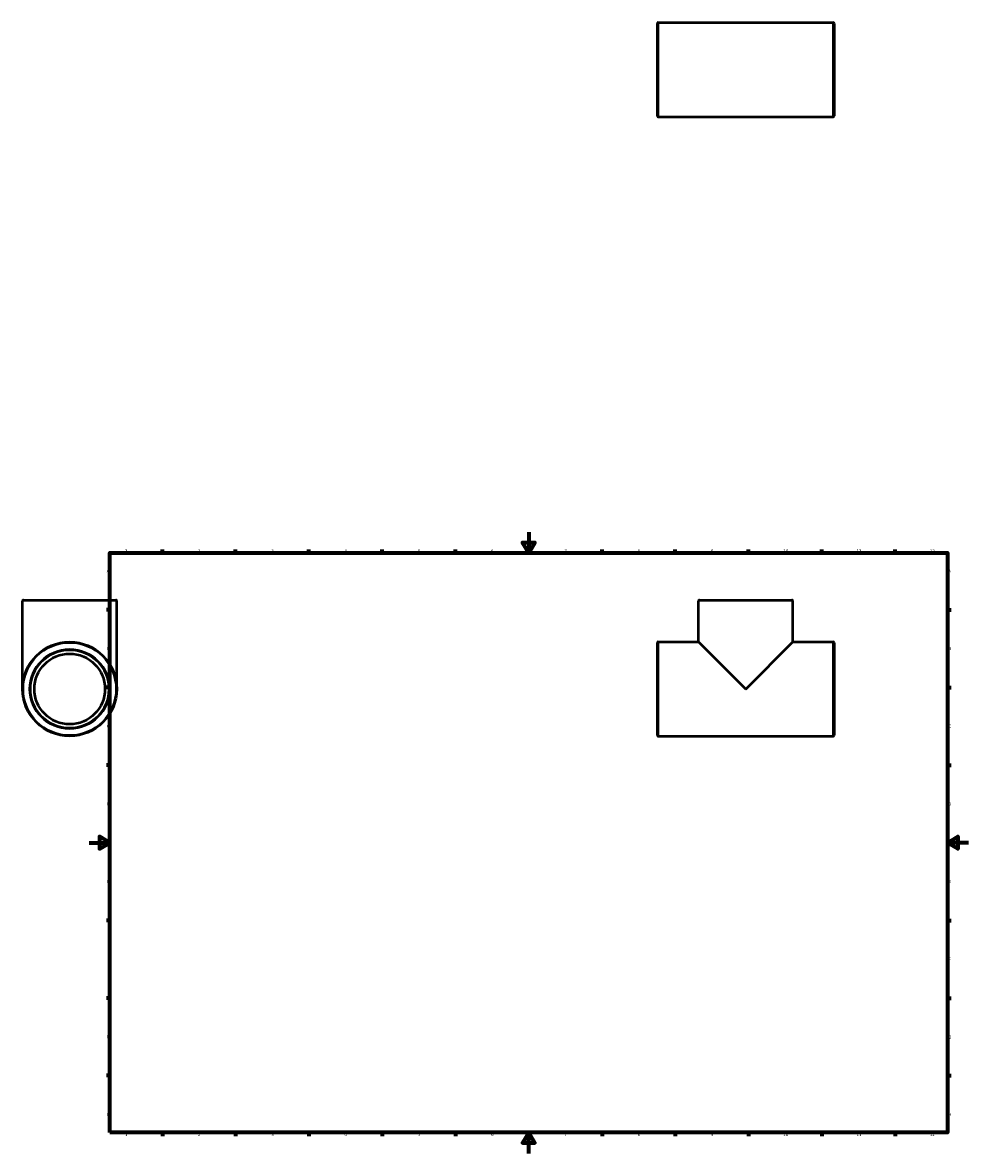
# Model space of a CAD drawing. Header units: millimetres. Extents: x -64 to 1523, y -1192 to 1259.
# Tile 3 of 4: x -64 to 841, y 0 to 1081. Entities that reach past the tile are written whole.
import ezdxf

# ---------------------------------------------------------------- set-up
doc = ezdxf.new("R2010")
doc.units = ezdxf.units.MM
for name, color, linetype, lineweight in [('Border (ANSI)', 7, 'Continuous', 70), ('Visible (ANSI)', 7, 'Continuous', 50), ('Visible Narrow (ANSI)', 7, 'Continuous', 35)]:
    doc.layers.add(name, color=color, linetype=linetype, lineweight=lineweight)
doc.styles.add('Note Text (ANSI)', font='tahoma.ttf')

# ---------------------------------------------------------------- blocks, each defined once
blk = doc.blocks.new('Borders Default Border')
at = {"layer": 'Border (ANSI)'}
for p, q in [((70.1, 574), (70.1, 577.4)), ((140.2, 574), (140.2, 577.4)), ((210.2, 574), (210.2, 577.4)), ((280.3, 574), (280.3, 577.4)), ((350.4, 574), (350.4, 577.4)), ((490.6, 574), (490.6, 577.4)), ((560.7, 574), (560.7, 577.4)), ((630.8, 574), (630.8, 577.4)), ((700.8, 574), (700.8, 577.4)), ((770.9, 574), (770.9, 577.4)), ((20, 519.7), (16.6, 519.7)), ((821, 519.7), (824.4, 519.7)), ((20, 445.5), (16.6, 445.5)), ((821, 445.5), (824.4, 445.5)), ((20, 371.2), (16.6, 371.2)), ((821, 371.2), (824.4, 371.2)), ((20, 222.7), (16.6, 222.7)), ((821, 222.7), (824.4, 222.7)), ((20, 148.5), (16.6, 148.5)), ((821, 148.5), (824.4, 148.5)), ((20, 74.3), (16.6, 74.3)), ((821, 74.3), (824.4, 74.3)), ((70.1, 20), (70.1, 16.6)), ((140.2, 20), (140.2, 16.6)), ((210.2, 20), (210.2, 16.6)), ((280.3, 20), (280.3, 16.6)), ((350.4, 20), (350.4, 16.6)), ((490.6, 20), (490.6, 16.6)), ((560.7, 20), (560.7, 16.6)), ((630.8, 20), (630.8, 16.6)), ((700.8, 20), (700.8, 16.6)), ((770.9, 20), (770.9, 16.6))]:
    blk.add_line(p, q, dxfattribs=at)
at = {"layer": 'Border (ANSI)', "flags": 128}
for points in [[(420.5, 594), (420.5, 574), (414.7, 584), (426.3, 584), (420.5, 574)], [(20, 20), (20, 574), (821, 574), (821, 20), (20, 20)], [(0, 297), (20, 297), (10, 302.8), (10, 291.2), (20, 297)], [(841, 297), (821, 297), (831, 302.8), (831, 291.2), (821, 297)], [(420.5, 0), (420.5, 20), (414.7, 10), (426.3, 10), (420.5, 20)]]:
    blk.add_lwpolyline(points, dxfattribs=at)
at = {"layer": 'Border (ANSI)', "char_height": 3.05, "attachment_point": 7, "style": 'Note Text (ANSI)'}
for s, insert in [('1', (34.4, 574.4)), ('2', (104.2, 574.4)), ('3', (174.3, 574.3)), ('4', (244.2, 574.4)), ('5', (314.5, 574.3)), ('6', (384.5, 574.3)), ('7', (454.6, 574.4)), ('8', (524.6, 574.3)), ('9', (594.7, 574.3)), ('10', (664, 574.3)), ('11', (734, 574.4)), ('12', (804.1, 574.4)), ('A', (16.8, 555.4)), ('A', (821.6, 555.4)), ('B', (17.1, 481.1)), ('B', (822, 481.1)), ('C', (17, 406.8)), ('C', (821.8, 406.8)), ('D', (17, 332.6)), ('D', (821.8, 332.6)), ('E', (17.2, 258.4)), ('E', (822.1, 258.4)), ('F', (17.3, 184.1)), ('F', (822.1, 184.1)), ('G', (16.8, 109.8)), ('G', (821.7, 109.8)), ('H', (17, 35.6)), ('H', (821.8, 35.6)), ('1', (34.4, 16.6)), ('2', (104.2, 16.6)), ('3', (174.3, 16.5)), ('4', (244.2, 16.6)), ('5', (314.5, 16.5)), ('6', (384.5, 16.5)), ('7', (454.6, 16.6)), ('8', (524.6, 16.5)), ('9', (594.7, 16.5)), ('10', (664, 16.5)), ('11', (734, 16.6)), ('12', (804.1, 16.6))]:
    blk.add_mtext(s, dxfattribs=dict(at, insert=insert))

msp = doc.modelspace()

# ---------------------------------------------------------------- linework, layer by layer
at = {"layer": 'Visible (ANSI)'}
for p, q in [((544.281, 1080.982), (711.781, 1080.982)), ((543.531, 991.732), (543.531, 1080.232)), ((712.531, 1080.232), (712.531, 991.732)), ((544.281, 990.982), (711.781, 990.982)), ((-63.541, 443.927), (-63.541, 528.177)), ((-62.791, 528.927), (25.709, 528.927)), ((26.459, 443.927), (26.459, 528.177)), ((583.031, 488.927), (583.031, 528.177)), ((583.781, 528.927), (672.281, 528.927)), ((673.031, 488.927), (673.031, 528.177)), ((543.531, 399.677), (543.531, 488.177)), ((544.281, 488.927), (583.031, 488.927)), ((583.031, 488.927), (628.031, 443.927)), ((628.031, 443.927), (673.031, 488.927)), ((673.031, 488.927), (711.781, 488.927)), ((712.531, 488.177), (712.531, 399.677)), ((544.281, 398.927), (711.781, 398.927))]:
    msp.add_line(p, q, dxfattribs=at)
for radius in [45, 37.5, 33.75]:
    msp.add_circle((-18.541, 443.927), radius, dxfattribs=at)
for centre, start, end in [((544.281, 1080.232), 90, 180), ((711.781, 1080.232), 0, 90), ((544.281, 991.732), 180, 270), ((711.781, 991.732), 270, 0), ((-62.791, 528.177), 90, 180), ((25.709, 528.177), 0, 90), ((583.781, 528.177), 90, 180), ((672.281, 528.177), 0, 90), ((544.281, 488.177), 90, 180), ((711.781, 488.177), 0, 90), ((544.281, 399.677), 180, 270), ((711.781, 399.677), 270, 0)]:
    msp.add_arc(centre, 0.75, start, end, dxfattribs=at)
at = {"layer": 'Visible Narrow (ANSI)'}
for p, q in [((544.281, 1080.428), (544.281, 991.536)), ((711.781, 991.536), (711.781, 1080.428)), ((25.905, 528.177), (-62.987, 528.177)), ((672.477, 528.177), (583.585, 528.177)), ((544.281, 488.373), (544.281, 399.481)), ((711.781, 399.481), (711.781, 488.373))]:
    msp.add_line(p, q, dxfattribs=at)
for radius in [44.25, 38.25]:
    msp.add_circle((-18.541, 443.927), radius, dxfattribs=at)

# ---------------------------------------------------------------- block references
msp.add_blockref('Borders Default Border', (0, 0))

doc.saveas('drawing.dxf')
